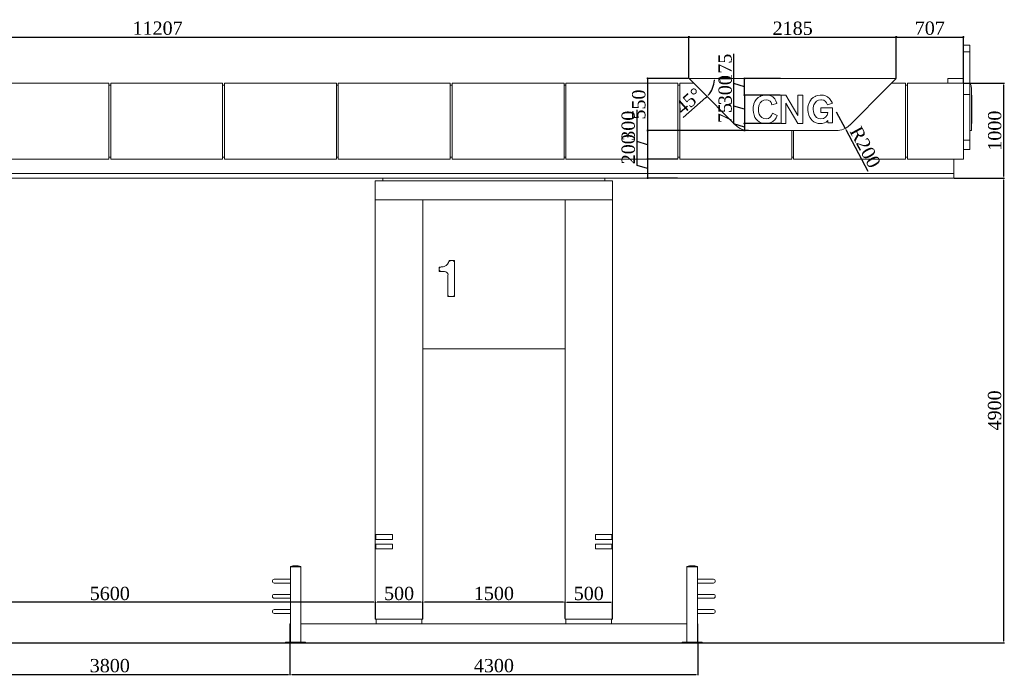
# Model space of a CAD drawing. Header units: feet. Extents: x 1854913 to 1946563, y 4620140 to 4662761.
# Tile 24 of 26: x 1932381 to 1942763, y 4630212 to 4637125. Entities that reach past the tile are written whole.
import ezdxf

# ---------------------------------------------------------------- set-up
doc = ezdxf.new("R2010")
doc.units = ezdxf.units.FT
doc.header["$MEASUREMENT"] = 0
doc.header["$PDMODE"] = 98
doc.header["$PDSIZE"] = 0.3
doc.styles.get("Standard").update_dxf_attribs({"font": 'times.ttf'})
doc.dimstyles.new('ISO-25', dxfattribs={"dimscale": 7, "dimtxt": 20, "dimasz": 2.5, "dimexe": 1.25, "dimexo": 0.625, "dimgap": 3, "dimtad": 1, "dimdec": 0, "dimtxsty": 'Standard', "dimcen": 2.5, "dimadec": 0, "dimazin": 0, "dimtfac": 1, "dimtdec": 0, "dimtmove": 0, "dimatfit": 3, "dimfxl": 1.25, "dimarcsym": 0})

# ---------------------------------------------------------------- blocks, each defined once
blk = doc.blocks.new('A$C1d95d7e1')
at = {"color": 0, "linetype": 'Continuous', "lineweight": 0, "extrusion": (0, 1, 0)}
for p, q in [((42261, -10834), (42331, -10834)), ((42261, -10904), (42331, -10904)), ((41554, -11184), (39369, -11184)), ((39469, -11284), (39369, -11184)), ((41554, -11184), (41454, -11284)), ((42096, -11184), (42246, -11184)), ((42096, -11234), (42096, -11184)), ((33251, -11234), (32071, -11234)), ((33251, -11234), (33251, -12034)), ((33271, -11254), (33251, -11254)), ((33271, -11234), (33271, -12034)), ((33271, -11234), (34451, -11234)), ((34451, -12034), (34451, -11234)), ((34451, -11254), (34471, -11254)), ((34471, -11234), (34471, -12034)), ((34471, -11234), (35651, -11234)), ((35651, -12034), (35651, -11234)), ((35651, -11254), (35671, -11254)), ((35671, -11234), (35671, -12034)), ((35671, -11234), (36851, -11234)), ((36851, -12034), (36851, -11234)), ((36851, -11254), (36871, -11254)), ((36871, -11234), (36871, -12034)), ((36871, -11234), (38051, -11234)), ((38051, -12034), (38051, -11234)), ((38051, -11254), (38071, -11254)), ((38071, -11234), (38071, -12034)), ((38071, -11234), (39251, -11234)), ((39251, -12034), (39251, -11234)), ((39251, -11254), (39271, -11254)), ((39271, -11234), (39271, -12034)), ((39271, -11234), (39419, -11234)), ((39469, -11284), (39860, -11675)), ((41063, -11675), (41454, -11284)), ((41504, -11234), (41651, -11234)), ((41651, -12034), (41651, -11234)), ((41651, -11254), (41671, -11254)), ((41671, -11234), (42261, -11234)), ((41671, -11234), (41671, -12034)), ((42261, -11234), (42261, -12034)), ((42346, -11284), (42346, -11675)), ((40077, -11407), (40064, -11428)), ((40080, -11403), (40077, -11407)), ((40099, -11386), (40080, -11403)), ((40120, -11372), (40099, -11386)), ((40124, -11370), (40120, -11372)), ((40147, -11362), (40124, -11370)), ((40135, -11423), (40156, -11412)), ((40172, -11359), (40147, -11362)), ((40156, -11412), (40181, -11409)), ((40181, -11359), (40172, -11359)), ((40207, -11361), (40181, -11359)), ((40181, -11409), (40202, -11411)), ((40202, -11411), (40223, -11423)), ((40231, -11368), (40207, -11361)), ((40251, -11379), (40231, -11368)), ((40255, -11382), (40251, -11379)), ((40272, -11398), (40255, -11382)), ((40284, -11418), (40272, -11398)), ((40294, -11443), (40284, -11418)), ((40390, -11359), (40339, -11359)), ((40339, -11359), (40339, -11659)), ((40516, -11573), (40390, -11359)), ((40569, -11359), (40517, -11359)), ((40517, -11359), (40517, -11573)), ((40569, -11659), (40569, -11359)), ((40655, -11407), (40641, -11428)), ((40658, -11403), (40655, -11407)), ((40676, -11386), (40658, -11403)), ((40697, -11372), (40676, -11386)), ((40702, -11370), (40697, -11372)), ((40724, -11362), (40702, -11370)), ((40712, -11423), (40733, -11412)), ((40750, -11359), (40724, -11362)), ((40733, -11412), (40758, -11409)), ((40758, -11359), (40750, -11359)), ((40785, -11361), (40758, -11359)), ((40758, -11409), (40765, -11409)), ((40765, -11409), (40790, -11414)), ((40808, -11367), (40785, -11361)), ((40790, -11414), (40809, -11427)), ((40830, -11378), (40808, -11367)), ((40832, -11380), (40830, -11378)), ((40850, -11395), (40832, -11380)), ((40865, -11415), (40850, -11395)), ((40878, -11438), (40865, -11415)), ((42261, -11354), (42331, -11354)), ((42346, -11358), (42351, -11358)), ((42346, -11359), (42351, -11359)), ((42351, -11359), (42351, -11358)), ((42351, -11369), (42351, -11359)), ((42351, -11434), (42351, -11369)), ((40046, -11483), (40044, -11509)), ((40044, -11509), (40044, -11517)), ((40044, -11517), (40047, -11542)), ((40051, -11459), (40046, -11483)), ((40053, -11451), (40051, -11459)), ((40064, -11428), (40053, -11451)), ((40100, -11496), (40105, -11471)), ((40100, -11509), (40100, -11496)), ((40102, -11535), (40100, -11509)), ((40105, -11471), (40108, -11462)), ((40108, -11462), (40120, -11440)), ((40120, -11440), (40135, -11423)), ((40223, -11423), (40236, -11438)), ((40236, -11438), (40243, -11462)), ((40243, -11462), (40295, -11449)), ((40295, -11449), (40294, -11443)), ((40390, -11659), (40390, -11445)), ((40390, -11445), (40391, -11445)), ((40391, -11445), (40517, -11659)), ((40623, -11483), (40621, -11509)), ((40621, -11509), (40621, -11517)), ((40621, -11517), (40624, -11542)), ((40628, -11459), (40623, -11483)), ((40631, -11451), (40628, -11459)), ((40641, -11428), (40631, -11451)), ((40677, -11509), (40678, -11496)), ((40680, -11535), (40677, -11509)), ((40678, -11496), (40682, -11471)), ((40682, -11471), (40685, -11462)), ((40685, -11462), (40697, -11440)), ((40697, -11440), (40712, -11423)), ((40880, -11495), (40760, -11495)), ((40760, -11495), (40760, -11543)), ((40809, -11427), (40819, -11439)), ((40819, -11439), (40829, -11463)), ((40829, -11463), (40880, -11443)), ((40880, -11443), (40878, -11438)), ((40880, -11651), (40880, -11495)), ((42346, -11434), (42351, -11434)), ((42346, -11460), (42351, -11460)), ((42351, -11434), (42351, -11436)), ((42351, -11436), (42351, -11460)), ((42351, -11471), (42351, -11460)), ((42351, -11523), (42351, -11471)), ((42351, -11607), (42351, -11523)), ((40047, -11542), (40054, -11570)), ((40054, -11570), (40064, -11594)), ((40064, -11594), (40078, -11614)), ((40078, -11614), (40090, -11627)), ((40090, -11627), (40109, -11641)), ((40109, -11559), (40102, -11535)), ((40120, -11577), (40109, -11559)), ((40136, -11595), (40120, -11577)), ((40157, -11606), (40136, -11595)), ((40181, -11609), (40157, -11606)), ((40205, -11605), (40181, -11609)), ((40225, -11593), (40205, -11605)), ((40240, -11574), (40225, -11593)), ((40250, -11551), (40240, -11574)), ((40298, -11573), (40250, -11551)), ((40256, -11635), (40272, -11619)), ((40272, -11619), (40287, -11599)), ((40287, -11599), (40298, -11573)), ((40517, -11573), (40516, -11573)), ((40624, -11542), (40631, -11570)), ((40631, -11570), (40641, -11594)), ((40641, -11594), (40655, -11614)), ((40655, -11614), (40668, -11627)), ((40668, -11627), (40686, -11641)), ((40687, -11559), (40680, -11535)), ((40697, -11577), (40687, -11559)), ((40713, -11595), (40697, -11577)), ((40734, -11606), (40713, -11595)), ((40758, -11609), (40734, -11606)), ((40783, -11605), (40758, -11609)), ((40760, -11543), (40831, -11543)), ((40786, -11604), (40783, -11605)), ((40807, -11592), (40786, -11604)), ((40809, -11590), (40807, -11592)), ((40824, -11571), (40809, -11590)), ((40814, -11643), (40833, -11627)), ((40825, -11569), (40824, -11571)), ((40831, -11545), (40825, -11569)), ((40831, -11543), (40831, -11545)), ((40833, -11627), (40833, -11651)), ((42351, -11639), (42351, -11607)), ((40109, -11641), (40130, -11651)), ((40130, -11651), (40154, -11657)), ((40154, -11657), (40181, -11659)), ((40181, -11659), (40182, -11659)), ((40182, -11659), (40209, -11656)), ((40209, -11656), (40232, -11649)), ((40232, -11649), (40252, -11638)), ((40252, -11638), (40256, -11635)), ((40339, -11659), (40390, -11659)), ((40517, -11659), (40569, -11659)), ((40686, -11641), (40708, -11651)), ((40708, -11651), (40732, -11657)), ((40732, -11657), (40758, -11659)), ((40758, -11659), (40773, -11657)), ((40773, -11657), (40798, -11651)), ((40798, -11651), (40814, -11643)), ((40833, -11651), (40880, -11651)), ((42346, -11659), (42351, -11659)), ((42346, -11734), (42346, -11675)), ((42351, -11659), (42351, -11639)), ((40921, -11734), (40002, -11734)), ((40451, -12034), (40451, -11734)), ((40471, -11734), (40471, -12034)), ((42261, -11834), (42331, -11834)), ((42331, -11734), (42346, -11734)), ((42331, -11934), (42331, -11834)), ((42261, -11934), (42331, -11934)), ((42261, -11934), (42331, -11934)), ((42331, -11934), (42331, -11934)), ((42331, -11934), (42331, -11934)), ((32071, -12034), (33251, -12034)), ((33271, -12014), (33251, -12014)), ((34451, -12034), (33271, -12034)), ((34471, -12014), (34451, -12014)), ((35651, -12034), (34471, -12034)), ((35671, -12014), (35651, -12014)), ((36851, -12034), (35671, -12034)), ((36871, -12014), (36851, -12014)), ((38051, -12034), (36871, -12034)), ((38071, -12014), (38051, -12014)), ((39251, -12034), (38071, -12034)), ((39271, -12014), (39251, -12014)), ((40451, -12034), (39271, -12034)), ((40471, -12014), (40451, -12014)), ((41651, -12034), (40471, -12034)), ((41671, -12014), (41651, -12014)), ((42261, -12034), (41671, -12034)), ((42161, -12034), (42161, -12184)), ((24361, -12184), (42161, -12184)), ((24361, -12184), (42161, -12184)), ((42161, -12234), (24361, -12234)), ((36141, -12264), (36141, -12234)), ((38481, -12264), (38481, -12234)), ((42161, -12184), (42161, -12234)), ((38561, -12264), (36061, -12264)), ((36061, -12264), (36061, -12464)), ((38561, -12264), (38561, -12464)), ((38561, -12464), (36061, -12464)), ((36061, -12884), (36061, -12464)), ((36561, -12464), (36561, -12884)), ((38061, -12884), (38061, -12464)), ((38561, -12464), (38561, -12884)), ((36061, -12884), (36061, -15994)), ((36561, -12884), (36561, -16884)), ((38061, -16884), (38061, -12884)), ((38561, -12884), (38561, -15994)), ((36746, -13172), (36735, -13172)), ((36735, -13172), (36745, -13182)), ((36735, -13172), (36735, -13218)), ((36896, -13102), (36840, -13102)), ((36896, -13102), (36886, -13112)), ((36896, -13484), (36896, -13102)), ((36735, -13218), (36745, -13208)), ((36735, -13218), (36790, -13218)), ((36827, -13256), (36827, -13484)), ((36827, -13484), (36837, -13474)), ((36827, -13484), (36896, -13484)), ((36896, -13484), (36886, -13474)), ((38061, -14034), (36561, -14034)), ((36241, -15994), (36061, -15994)), ((36061, -15994), (36061, -16044)), ((36061, -16044), (36241, -16044)), ((36061, -16044), (36061, -16094)), ((36066, -15994), (36066, -16044)), ((36241, -16044), (36241, -15994)), ((38381, -16044), (38381, -15994)), ((38561, -15994), (38381, -15994)), ((38381, -16044), (38561, -16044)), ((38556, -15994), (38556, -16044)), ((38561, -16044), (38561, -15994)), ((38561, -16044), (38561, -16094)), ((36241, -16094), (36061, -16094)), ((36061, -16094), (36061, -16144)), ((36061, -16144), (36241, -16144)), ((36061, -16144), (36061, -16884)), ((36066, -16094), (36066, -16144)), ((36241, -16144), (36241, -16094)), ((38381, -16094), (38381, -16144)), ((38561, -16094), (38381, -16094)), ((38381, -16144), (38561, -16144)), ((38556, -16094), (38556, -16144)), ((38561, -16144), (38561, -16094)), ((38561, -16144), (38561, -16884)), ((35275, -16331), (35165, -16331)), ((35165, -16332), (35165, -16331)), ((35275, -16332), (35165, -16332)), ((35259, -16334), (35165, -16334)), ((35165, -17129), (35165, -16334)), ((35168, -16334), (35168, -16332)), ((35275, -16334), (35259, -16334)), ((35272, -16334), (35272, -16332)), ((35275, -16332), (35275, -16331)), ((35275, -17129), (35275, -16334)), ((39347, -16331), (39457, -16331)), ((39347, -16331), (39347, -16332)), ((39347, -16332), (39457, -16332)), ((39347, -16334), (39363, -16334)), ((39347, -16334), (39347, -17129)), ((39350, -16332), (39350, -16334)), ((39363, -16334), (39457, -16334)), ((39454, -16332), (39454, -16334)), ((39457, -16331), (39457, -16332)), ((39457, -16334), (39457, -17129)), ((35165, -16464), (34996, -16464)), ((34996, -16504), (35165, -16504)), ((39626, -16464), (39457, -16464)), ((39457, -16504), (39626, -16504)), ((35165, -16624), (34996, -16624)), ((34996, -16664), (35165, -16664)), ((39626, -16624), (39457, -16624)), ((39457, -16664), (39626, -16664)), ((35165, -16784), (34996, -16784)), ((39626, -16784), (39457, -16784)), ((34996, -16824), (35165, -16824)), ((36561, -16884), (36061, -16884)), ((36071, -16934), (36071, -16884)), ((36551, -16934), (36551, -16884)), ((38561, -16884), (38061, -16884)), ((38071, -16934), (38071, -16884)), ((38551, -16934), (38551, -16884)), ((39457, -16824), (39626, -16824)), ((35161, -16934), (35165, -16934)), ((35161, -16934), (35161, -17129)), ((35275, -16934), (35761, -16934)), ((38861, -16934), (35761, -16934)), ((38861, -16934), (39347, -16934)), ((39457, -16934), (39461, -16934)), ((39461, -16934), (39461, -17129)), ((35115, -17129), (35325, -17129)), ((35115, -17129), (35115, -17134)), ((35325, -17129), (35325, -17134)), ((39507, -17129), (39297, -17129)), ((39297, -17134), (39297, -17129)), ((39507, -17134), (39507, -17129)), ((35115, -17134), (35325, -17134)), ((35325, -17134), (35761, -17134)), ((38861, -17134), (35761, -17134)), ((38861, -17134), (39297, -17134)), ((39507, -17134), (39297, -17134))]:
    blk.add_line(p, q, dxfattribs=at)
at = {"lineweight": 30}
blk.add_lwpolyline([(24311, -17134), (42211, -17134)], dxfattribs=at)
at = {"color": 0, "linetype": 'Continuous', "lineweight": 0, "extrusion": (0, 0, -1)}
for centre, radius, start, end in [((-42246, -11284), 100, 90, 98.6269), ((-42246, -11284), 100, 148.2117, 180), ((-36746, -13025), 147, 253.9286, 270), ((-36766, -13095), 73.7, 185.0063, 253.9286), ((-36790, -13256), 37.5, 90, 180), ((-35220, -16507), 185, 72.7047, 107.2953), ((-39402, -16507), 185, 72.7047, 107.2953), ((-34996, -16484), 20, 270, 90), ((-39626, -16484), 20, 90, 270), ((-34996, -16644), 20, 270, 90), ((-39626, -16644), 20, 90, 270), ((-34996, -16804), 20, 270, 90), ((-39626, -16804), 20, 90, 270)]:
    blk.add_arc(centre, radius, start, end, dxfattribs=at)
at = {"color": 0, "linetype": 'Continuous', "lineweight": 0}
for centre, start, end in [((40002, -11534), 225, 270), ((40921, -11534), 270, 315)]:
    blk.add_arc(centre, 200, start, end, dxfattribs=at)
for points, weights, knots in [([(42261, -10834), (42261, -10834), (42261, -10839), (42261, -10850), (42261, -10864)], [0.903578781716, 0.889422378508, 1, 0.803944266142, 1], [7.727312, 7.727312, 7.727312, 8.445747, 8.445747, 9.719543, 9.719543, 9.719543]), ([(42261, -10904), (42261, -10904), (42261, -10904), (42261, -10904), (42261, -10904), (42261, -11025), (42261, -11109), (42261, -11157), (42261, -11227), (42261, -11231), (42261, -11234)], [0.917855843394, 0.924272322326, 1, 0.834523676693, 1, 0.892644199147, 1, 0.920263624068, 1, 0.996029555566, 0.992454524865], [3.567416, 3.567416, 3.567416, 4.101502, 4.101502, 5.268559, 5.268559, 6.203796, 6.203796, 7.007882, 7.007882, 7.047921, 7.047921, 7.047921])]:
    blk.add_rational_spline(points, weights, degree=2, knots=knots, dxfattribs=at)
blk.add_rational_spline([(42261, -10864), (42261, -10883), (42261, -10904)], [1, 0.980617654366, 0.966329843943], degree=2, dxfattribs=at)
for points, knots in [([(42331, -10834), (42331, -10834), (42331, -10834), (42331, -10834), (42331, -10835), (42331, -10837), (42331, -10839), (42331, -10843), (42331, -10845), (42331, -10850), (42331, -10853), (42331, -10859), (42331, -10861), (42331, -10864)], [-42.882569, -42.882569, -42.882569, -42.882569, -42.05044, -42.05044, -33.492871, -33.492871, -25.11128, -25.11128, -16.96365, -16.96365, -8.501115, -8.501115, 0, 0, 0, 0]), ([(42331, -10904), (42331, -10904), (42331, -10904), (42331, -10904), (42331, -10904), (42331, -10904), (42331, -10904), (42331, -10904), (42331, -10904), (42331, -10904), (42331, -10904), (42331, -10908), (42331, -10912), (42331, -10924), (42331, -10932), (42331, -10970), (42331, -11001), (42331, -11059), (42331, -11085), (42331, -11109), (42331, -11109), (42331, -11112), (42331, -11113), (42331, -11129), (42331, -11147), (42331, -11187), (42331, -11209), (42331, -11252), (42331, -11273), (42331, -11313), (42331, -11331), (42331, -11346)], [-510.355088, -510.355088, -510.355088, -510.355088, -510.143517, -510.143517, -509.534846, -509.534846, -508.954671, -508.954671, -508.352326, -508.352326, -507.227335, -507.227335, -494.831263, -494.831263, -470.117036, -470.117036, -370.728115, -370.728115, -269.051614, -269.051614, -262.945155, -262.945155, -258.602221, -258.602221, -194.832952, -194.832952, -129.120568, -129.120568, -65.485114, -65.485114, 0, 0, 0, 0]), ([(42331, -11346), (42331, -11348), (42331, -11350), (42331, -11352), (42331, -11353), (42331, -11354)], [-16.557237, -16.557237, -16.557237, -16.557237, -8.278618, -8.278618, 0, 0, 0, 0]), ([(42331, -11354), (42331, -11389), (42331, -11426), (42331, -11476), (42331, -11484), (42331, -11496), (42331, -11506), (42331, -11551), (42331, -11589), (42331, -11665), (42331, -11703), (42331, -11772), (42331, -11802), (42331, -11827), (42331, -11827), (42331, -11827), (42331, -11827), (42331, -11828), (42331, -11829), (42331, -11832), (42331, -11833), (42331, -11834), (42331, -11834), (42331, -11834)], [-3532.598961, -3532.598961, -3532.598961, -3532.598961, -3187.564884, -3187.564884, -3102.18954, -3102.18954, -2868.30288, -2868.30288, -1965.730116, -1965.730116, -1028.305041, -1028.305041, -86.179929, -86.179929, -85.389041, -85.389041, -82.877839, -82.877839, -77.874731, -77.874731, -57.841162, -57.841162, -50.679869, -50.679869, -50.679869, -50.679869]), ([(36848, -13112), (36848, -13112), (36848, -13112), (36847, -13111), (36847, -13110), (36845, -13108), (36844, -13107), (36843, -13105), (36842, -13104), (36841, -13103), (36840, -13103), (36840, -13102), (36840, -13102), (36840, -13102)], [-0.005663, -0.005663, -0.005663, -0.005663, 0, 0, 3.935442, 3.935442, 7.779508, 7.779508, 12.097227, 12.097227, 15.424738, 15.424738, 18.36786, 18.36786, 18.36786, 18.36786])]:
    blk.add_open_spline(points, degree=3, knots=knots, dxfattribs=at)
blk.add_open_spline([(42331, -10864), (42331, -10877), (42331, -10890), (42331, -10904)], degree=3, dxfattribs=at)
blk = doc.blocks.new('_DotSmall')
at = {"color": 0, "linetype": 'ByBlock', "lineweight": 40, "const_width": 0.5}
blk.add_lwpolyline([(-0.0625, 0, 1), (0.0625, 0, 1)], format="xyb", close=True, dxfattribs=at)
blk = doc.blocks.new('*D5579')
at = {"color": 0, "lineweight": -2, "transparency": 16777216}
for p, q in [((1928231, 4635760), (1928231, 4636951)), ((1939438, 4636510), (1939438, 4636951)), ((1928231, 4636942), (1939438, 4636942))]:
    blk.add_line(p, q, dxfattribs=at)
at = {"layer": 'Defpoints', "color": 0, "lineweight": 5, "transparency": 16777216}
for p in [(1939438, 4636942), (1939438, 4636505), (1928231, 4635755)]:
    blk.add_point(p, dxfattribs=at)
at = {"color": 0, "lineweight": -2, "transparency": 16777216, "xscale": 35, "yscale": 35, "zscale": 35, "rotation": 180}
blk.add_blockref('_DotSmall', (1928231, 4636942), dxfattribs=at)
at = {"color": 0, "lineweight": -2, "transparency": 16777216, "xscale": 35, "yscale": 35, "zscale": 35}
blk.add_blockref('_DotSmall', (1939438, 4636942), dxfattribs=at)
at = {"color": 0, "lineweight": 5, "transparency": 16777216, "insert": (1933835, 4637035), "char_height": 140, "attachment_point": 5}
blk.add_mtext('11207', dxfattribs=at)
blk = doc.blocks.new('*D5580')
at = {"color": 0, "lineweight": -2, "transparency": 16777216}
for p, q in [((1939438, 4636510), (1939438, 4636951)), ((1941624, 4636510), (1941624, 4636951)), ((1939438, 4636942), (1941624, 4636942))]:
    blk.add_line(p, q, dxfattribs=at)
at = {"layer": 'Defpoints', "color": 0, "lineweight": 5, "transparency": 16777216}
for p in [(1941624, 4636942), (1939438, 4636505), (1941624, 4636505)]:
    blk.add_point(p, dxfattribs=at)
at = {"color": 0, "lineweight": -2, "transparency": 16777216, "xscale": 35, "yscale": 35, "zscale": 35, "rotation": 180}
blk.add_blockref('_DotSmall', (1939438, 4636942), dxfattribs=at)
at = {"color": 0, "lineweight": -2, "transparency": 16777216, "xscale": 35, "yscale": 35, "zscale": 35}
blk.add_blockref('_DotSmall', (1941624, 4636942), dxfattribs=at)
at = {"color": 0, "lineweight": 5, "transparency": 16777216, "insert": (1940531, 4637034), "char_height": 140, "attachment_point": 5}
blk.add_mtext('2185', dxfattribs=at)
blk = doc.blocks.new('*D5581')
at = {"color": 0, "lineweight": -2, "transparency": 16777216}
for p, q in [((1941624, 4636510), (1941624, 4636951)), ((1942331, 4636460), (1942331, 4636951)), ((1941624, 4636942), (1942331, 4636942))]:
    blk.add_line(p, q, dxfattribs=at)
at = {"layer": 'Defpoints', "color": 0, "lineweight": 5, "transparency": 16777216}
for p in [(1942331, 4636942), (1941624, 4636505), (1942331, 4636455)]:
    blk.add_point(p, dxfattribs=at)
at = {"color": 0, "lineweight": -2, "transparency": 16777216, "xscale": 35, "yscale": 35, "zscale": 35, "rotation": 180}
blk.add_blockref('_DotSmall', (1941624, 4636942), dxfattribs=at)
at = {"color": 0, "lineweight": -2, "transparency": 16777216, "xscale": 35, "yscale": 35, "zscale": 35}
blk.add_blockref('_DotSmall', (1942331, 4636942), dxfattribs=at)
at = {"color": 0, "lineweight": 5, "transparency": 16777216, "insert": (1941977, 4637035), "char_height": 140, "attachment_point": 5}
blk.add_mtext('707', dxfattribs=at)
blk = doc.blocks.new('*D5582')
at = {"color": 0, "lineweight": -2, "transparency": 16777216}
for p, q in [((1939434, 4636505), (1938993, 4636505)), ((1939002, 4636505), (1939002, 4635955)), ((1940067, 4635955), (1938993, 4635955))]:
    blk.add_line(p, q, dxfattribs=at)
at = {"layer": 'Defpoints', "color": 0, "lineweight": 5, "transparency": 16777216}
for p in [(1939438, 4636505), (1939002, 4635955), (1940071, 4635955)]:
    blk.add_point(p, dxfattribs=at)
at = {"color": 0, "lineweight": -2, "transparency": 16777216, "xscale": 35, "yscale": 35, "zscale": 35}
for p, rotation in [((1939002, 4636505), 90), ((1939002, 4635955), 270)]:
    blk.add_blockref('_DotSmall', p, dxfattribs=dict(at, rotation=rotation))
at = {"color": 0, "lineweight": 5, "transparency": 16777216, "insert": (1938909, 4636230), "char_height": 140, "attachment_point": 5, "rotation": 90}
blk.add_mtext('550', dxfattribs=at)
blk = doc.blocks.new('*D5583')
at = {"color": 0, "lineweight": -2, "transparency": 16777216}
for p, q in [((1938890, 4635839), (1938890, 4636175)), ((1940067, 4635955), (1938993, 4635955)), ((1939002, 4635955), (1939002, 4635655)), ((1939002, 4635805), (1938890, 4635839)), ((1939317, 4635655), (1938993, 4635655))]:
    blk.add_line(p, q, dxfattribs=at)
at = {"layer": 'Defpoints', "color": 0, "lineweight": 5, "transparency": 16777216}
for p in [(1940071, 4635955), (1939002, 4635655), (1939321, 4635655)]:
    blk.add_point(p, dxfattribs=at)
at = {"color": 0, "lineweight": -2, "transparency": 16777216, "xscale": 35, "yscale": 35, "zscale": 35}
for p, rotation in [((1939002, 4635955), 90), ((1939002, 4635655), 270)]:
    blk.add_blockref('_DotSmall', p, dxfattribs=dict(at, rotation=rotation))
at = {"color": 0, "lineweight": 5, "transparency": 16777216, "insert": (1938798, 4636007), "char_height": 140, "attachment_point": 5, "rotation": 90}
blk.add_mtext('300', dxfattribs=at)
blk = doc.blocks.new('*D5584')
at = {"color": 0, "lineweight": -2, "transparency": 16777216}
for p, q in [((1938890, 4635589), (1938890, 4635929)), ((1939317, 4635655), (1938993, 4635655)), ((1939002, 4635655), (1939002, 4635455)), ((1939002, 4635555), (1938890, 4635589)), ((1939317, 4635455), (1938993, 4635455))]:
    blk.add_line(p, q, dxfattribs=at)
at = {"layer": 'Defpoints', "color": 0, "lineweight": 5, "transparency": 16777216}
for p in [(1939321, 4635655), (1939002, 4635455), (1939321, 4635455)]:
    blk.add_point(p, dxfattribs=at)
at = {"color": 0, "lineweight": -2, "transparency": 16777216, "xscale": 35, "yscale": 35, "zscale": 35}
for p, rotation in [((1939002, 4635655), 90), ((1939002, 4635455), 270)]:
    blk.add_blockref('_DotSmall', p, dxfattribs=dict(at, rotation=rotation))
at = {"color": 0, "lineweight": 5, "transparency": 16777216, "insert": (1938798, 4635759), "char_height": 140, "attachment_point": 5, "rotation": 90}
blk.add_mtext('200', dxfattribs=at)
blk = doc.blocks.new('*D5585')
at = {"color": 0, "lineweight": -2, "transparency": 16777216}
for p, q in [((1939912, 4636214), (1939912, 4636550)), ((1940404, 4636330), (1940015, 4636330)), ((1940023, 4636330), (1940023, 4636030)), ((1940023, 4636180), (1939912, 4636214)), ((1940404, 4636030), (1940015, 4636030))]:
    blk.add_line(p, q, dxfattribs=at)
at = {"layer": 'Defpoints', "color": 0, "lineweight": 5, "transparency": 16777216}
for p in [(1940408, 4636330), (1940023, 4636030), (1940408, 4636030)]:
    blk.add_point(p, dxfattribs=at)
at = {"color": 0, "lineweight": -2, "transparency": 16777216, "xscale": 35, "yscale": 35, "zscale": 35}
for p, rotation in [((1940023, 4636330), 90), ((1940023, 4636030), 270)]:
    blk.add_blockref('_DotSmall', p, dxfattribs=dict(at, rotation=rotation))
at = {"color": 0, "lineweight": 5, "transparency": 16777216, "insert": (1939820, 4636382), "char_height": 140, "attachment_point": 5, "rotation": 90}
blk.add_mtext('300', dxfattribs=at)
blk = doc.blocks.new('*D5588')
at = {"color": 0, "lineweight": -2, "transparency": 16777216}
for p, q in [((1939912, 4636451), (1939912, 4636765)), ((1940023, 4636418), (1939912, 4636451)), ((1940404, 4636505), (1940015, 4636505)), ((1940023, 4636330), (1940023, 4636505)), ((1940404, 4636330), (1940015, 4636330))]:
    blk.add_line(p, q, dxfattribs=at)
at = {"layer": 'Defpoints', "color": 0, "lineweight": 5, "transparency": 16777216}
for p in [(1940023, 4636505), (1940408, 4636505), (1940408, 4636330)]:
    blk.add_point(p, dxfattribs=at)
at = {"color": 0, "lineweight": -2, "transparency": 16777216, "xscale": 35, "yscale": 35, "zscale": 35}
for p, rotation in [((1940023, 4636505), 90), ((1940023, 4636330), 270)]:
    blk.add_blockref('_DotSmall', p, dxfattribs=dict(at, rotation=rotation))
at = {"color": 0, "lineweight": 5, "transparency": 16777216, "insert": (1939819, 4636608), "char_height": 140, "attachment_point": 5, "rotation": 90}
blk.add_mtext('175', dxfattribs=at)
blk = doc.blocks.new('*D5589')
at = {"color": 0, "lineweight": -2, "transparency": 16777216}
for p, q in [((1939912, 4636026), (1939912, 4636254)), ((1940023, 4635993), (1939912, 4636026)), ((1940404, 4636030), (1940015, 4636030)), ((1940023, 4636030), (1940023, 4635955)), ((1940067, 4635955), (1940015, 4635955))]:
    blk.add_line(p, q, dxfattribs=at)
at = {"layer": 'Defpoints', "color": 0, "lineweight": 5, "transparency": 16777216}
for p in [(1940408, 4636030), (1940023, 4635955), (1940071, 4635955)]:
    blk.add_point(p, dxfattribs=at)
at = {"color": 0, "lineweight": -2, "transparency": 16777216, "xscale": 35, "yscale": 35, "zscale": 35}
for p, rotation in [((1940023, 4636030), 90), ((1940023, 4635955), 270)]:
    blk.add_blockref('_DotSmall', p, dxfattribs=dict(at, rotation=rotation))
at = {"color": 0, "lineweight": 5, "transparency": 16777216, "insert": (1939819, 4636140), "char_height": 140, "attachment_point": 5, "rotation": 90}
blk.add_mtext('75', dxfattribs=at)
blk = doc.blocks.new('*D5590')
at = {"color": 0, "lineweight": -2, "transparency": 16777216}
blk.add_line((1939616, 4636303), (1939377, 4636094), dxfattribs=at)
for start, end in [(318.7303, 356.2697), (311.2697, 315)]:
    blk.add_arc((1939438, 4636505), 269, start, end, dxfattribs=at)
at = {"color": 0, "lineweight": 5, "transparency": 16777216}
for points in [[(1939704, 4636488), (1939710, 4636488), (1939707, 4636505)], [(1939643, 4636326), (1939638, 4636330), (1939629, 4636315)]]:
    blk.add_solid(points, dxfattribs=at)
at = {"layer": 'Defpoints', "color": 0, "lineweight": 5, "transparency": 16777216}
for p in [(1939438, 4636505), (1939698, 4636436), (1941624, 4636505), (1939538, 4636405), (1939930, 4636014)]:
    blk.add_point(p, dxfattribs=at)
at = {"color": 0, "lineweight": 5, "transparency": 16777216, "insert": (1939436, 4636268), "char_height": 140, "attachment_point": 5, "rotation": 41.2697}
blk.add_mtext('45°', dxfattribs=at)
blk = doc.blocks.new('*D5591')
at = {"color": 0, "lineweight": -2, "transparency": 16777216}
for p, q in [((1940991, 4636155), (1941085, 4635979)), ((1941328, 4635526), (1941094, 4635964))]:
    blk.add_line(p, q, dxfattribs=at)
at = {"color": 0, "lineweight": 5, "transparency": 16777216}
blk.add_solid([(1941096, 4635965), (1941091, 4635962), (1941085, 4635979)], dxfattribs=at)
at = {"layer": 'Defpoints', "color": 0, "lineweight": 5, "transparency": 16777216}
for p in [(1940991, 4636155), (1941085, 4635979)]:
    blk.add_point(p, dxfattribs=at)
at = {"color": 0, "lineweight": 5, "transparency": 16777216, "insert": (1941296, 4635781), "char_height": 140, "attachment_point": 5, "rotation": 298.2104}
blk.add_mtext('R200', dxfattribs=at)
blk = doc.blocks.new('*D5593')
at = {"color": 0, "lineweight": -2, "transparency": 16777216}
for p, q in [((1931431, 4630556), (1931431, 4630212)), ((1935231, 4630556), (1935231, 4630212)), ((1931449, 4630220), (1935214, 4630220))]:
    blk.add_line(p, q, dxfattribs=at)
at = {"color": 0, "lineweight": 5, "transparency": 16777216}
for points in [[(1931449, 4630223), (1931449, 4630218), (1931431, 4630220)], [(1935214, 4630223), (1935214, 4630218), (1935231, 4630220)]]:
    blk.add_solid(points, dxfattribs=at)
at = {"layer": 'Defpoints', "color": 0, "lineweight": 5, "transparency": 16777216}
for p in [(1931431, 4630560), (1935231, 4630560), (1935231, 4630220)]:
    blk.add_point(p, dxfattribs=at)
at = {"color": 0, "lineweight": 5, "transparency": 16777216, "insert": (1933331, 4630313), "char_height": 140, "attachment_point": 5}
blk.add_mtext('3800', dxfattribs=at)
blk = doc.blocks.new('*D5594')
at = {"color": 0, "lineweight": -2, "transparency": 16777216}
for p, q in [((1935231, 4630556), (1935231, 4630212)), ((1939531, 4630556), (1939531, 4630212)), ((1935249, 4630220), (1939514, 4630220))]:
    blk.add_line(p, q, dxfattribs=at)
at = {"color": 0, "lineweight": 5, "transparency": 16777216}
for points in [[(1935249, 4630223), (1935249, 4630218), (1935231, 4630220)], [(1939514, 4630223), (1939514, 4630218), (1939531, 4630220)]]:
    blk.add_solid(points, dxfattribs=at)
at = {"layer": 'Defpoints', "color": 0, "lineweight": 5, "transparency": 16777216}
for p in [(1935231, 4630560), (1939531, 4630560), (1939531, 4630220)]:
    blk.add_point(p, dxfattribs=at)
at = {"color": 0, "lineweight": 5, "transparency": 16777216, "insert": (1937381, 4630313), "char_height": 140, "attachment_point": 5}
blk.add_mtext('4300', dxfattribs=at)
blk = doc.blocks.new('*D5595')
at = {"color": 0, "lineweight": -2, "transparency": 16777216}
for p, q in [((1938131, 4630810), (1938131, 4630990)), ((1938149, 4630982), (1938614, 4630982)), ((1938631, 4630810), (1938631, 4630990))]:
    blk.add_line(p, q, dxfattribs=at)
at = {"color": 0, "lineweight": 5, "transparency": 16777216}
for points in [[(1938149, 4630985), (1938149, 4630979), (1938131, 4630982)], [(1938614, 4630985), (1938614, 4630979), (1938631, 4630982)]]:
    blk.add_solid(points, dxfattribs=at)
at = {"layer": 'Defpoints', "color": 0, "lineweight": 5, "transparency": 16777216}
for p in [(1938631, 4630982), (1938131, 4630805), (1938631, 4630805)]:
    blk.add_point(p, dxfattribs=at)
at = {"color": 0, "lineweight": 5, "transparency": 16777216, "insert": (1938381, 4631074), "char_height": 140, "attachment_point": 5}
blk.add_mtext('500', dxfattribs=at)
blk = doc.blocks.new('*D5596')
at = {"color": 0, "lineweight": -2, "transparency": 16777216}
for p, q in [((1936631, 4630810), (1936631, 4630990)), ((1938114, 4630982), (1936649, 4630982)), ((1938131, 4630810), (1938131, 4630990))]:
    blk.add_line(p, q, dxfattribs=at)
at = {"color": 0, "lineweight": 5, "transparency": 16777216}
for points in [[(1936649, 4630985), (1936649, 4630979), (1936631, 4630982)], [(1938114, 4630985), (1938114, 4630979), (1938131, 4630982)]]:
    blk.add_solid(points, dxfattribs=at)
at = {"layer": 'Defpoints', "color": 0, "lineweight": 5, "transparency": 16777216}
for p in [(1936631, 4630982), (1936631, 4630805), (1938131, 4630805)]:
    blk.add_point(p, dxfattribs=at)
at = {"color": 0, "lineweight": 5, "transparency": 16777216, "insert": (1937381, 4631074), "char_height": 140, "attachment_point": 5}
blk.add_mtext('1500', dxfattribs=at)
blk = doc.blocks.new('*D5597')
at = {"color": 0, "lineweight": -2, "transparency": 16777216}
for p, q in [((1936131, 4630810), (1936131, 4630990)), ((1936614, 4630982), (1936149, 4630982)), ((1936631, 4630810), (1936631, 4630990))]:
    blk.add_line(p, q, dxfattribs=at)
at = {"color": 0, "lineweight": 5, "transparency": 16777216}
for points in [[(1936149, 4630985), (1936149, 4630979), (1936131, 4630982)], [(1936614, 4630985), (1936614, 4630979), (1936631, 4630982)]]:
    blk.add_solid(points, dxfattribs=at)
at = {"layer": 'Defpoints', "color": 0, "lineweight": 5, "transparency": 16777216}
for p in [(1936131, 4630982), (1936131, 4630805), (1936631, 4630805)]:
    blk.add_point(p, dxfattribs=at)
at = {"color": 0, "lineweight": 5, "transparency": 16777216, "insert": (1936381, 4631074), "char_height": 140, "attachment_point": 5}
blk.add_mtext('500', dxfattribs=at)
blk = doc.blocks.new('*D5598')
at = {"color": 0, "lineweight": -2, "transparency": 16777216}
for p, q in [((1930531, 4630810), (1930531, 4630990)), ((1936114, 4630982), (1930549, 4630982)), ((1936131, 4630810), (1936131, 4630990))]:
    blk.add_line(p, q, dxfattribs=at)
at = {"color": 0, "lineweight": 5, "transparency": 16777216}
for points in [[(1930549, 4630985), (1930549, 4630979), (1930531, 4630982)], [(1936114, 4630985), (1936114, 4630979), (1936131, 4630982)]]:
    blk.add_solid(points, dxfattribs=at)
at = {"layer": 'Defpoints', "color": 0, "lineweight": 5, "transparency": 16777216}
for p in [(1930531, 4630982), (1930531, 4630805), (1936131, 4630805)]:
    blk.add_point(p, dxfattribs=at)
at = {"color": 0, "lineweight": 5, "transparency": 16777216, "insert": (1933331, 4631074), "char_height": 140, "attachment_point": 5}
blk.add_mtext('5600', dxfattribs=at)
blk = doc.blocks.new('*D5602')
at = {"color": 0, "lineweight": -2, "transparency": 16777216}
for p, q in [((1942335, 4636455), (1942763, 4636455)), ((1942754, 4636438), (1942754, 4635473)), ((1942235, 4635455), (1942763, 4635455))]:
    blk.add_line(p, q, dxfattribs=at)
at = {"color": 0, "lineweight": 5, "transparency": 16777216}
for points in [[(1942751, 4636438), (1942757, 4636438), (1942754, 4636455)], [(1942751, 4635473), (1942757, 4635473), (1942754, 4635455)]]:
    blk.add_solid(points, dxfattribs=at)
at = {"layer": 'Defpoints', "color": 0, "lineweight": 5, "transparency": 16777216}
for p in [(1942331, 4636455), (1942231, 4635455), (1942754, 4635455)]:
    blk.add_point(p, dxfattribs=at)
at = {"color": 0, "lineweight": 5, "transparency": 16777216, "insert": (1942662, 4635955), "char_height": 140, "attachment_point": 5, "rotation": 90}
blk.add_mtext('1000', dxfattribs=at)
blk = doc.blocks.new('*D5603')
at = {"color": 0, "lineweight": -2, "transparency": 16777216}
for p, q in [((1942235, 4635455), (1942763, 4635455)), ((1942754, 4635438), (1942754, 4630573)), ((1942235, 4630555), (1942763, 4630555))]:
    blk.add_line(p, q, dxfattribs=at)
at = {"color": 0, "lineweight": 5, "transparency": 16777216}
for points in [[(1942751, 4635438), (1942757, 4635438), (1942754, 4635455)], [(1942751, 4630573), (1942757, 4630573), (1942754, 4630555)]]:
    blk.add_solid(points, dxfattribs=at)
at = {"layer": 'Defpoints', "color": 0, "lineweight": 5, "transparency": 16777216}
for p in [(1942231, 4635455), (1942231, 4630555), (1942754, 4630555)]:
    blk.add_point(p, dxfattribs=at)
at = {"color": 0, "lineweight": 5, "transparency": 16777216, "insert": (1942661, 4633005), "char_height": 140, "attachment_point": 5, "rotation": 90}
blk.add_mtext('4900', dxfattribs=at)

msp = doc.modelspace()

# ---------------------------------------------------------------- block references
msp.add_blockref('A$C1d95d7e1', (1900069.6, 4647689))

# ---------------------------------------------------------------- dimensions: what is measured, and where the dimension line sits
at = {"color": 5, "lineweight": 5}
for base, p1, p2, override, picture, middle in [((1939438.4514, 4636942.1636), (1928231.0231, 4635755.2609), (1939438.4514, 4636505.2609), {"dimasz": 5, "dimblk1": 'DotSmall', "dimblk2": 'DotSmall', "dimsah": 1, "dimtmove": 1}, '*D5579', (1933834.7373, 4637034.5767)), ((1941623.6, 4636942.2), (1939438.5, 4636505.3), (1941623.6, 4636505.3), {"dimasz": 5, "dimblk1": 'DotSmall', "dimblk2": 'DotSmall', "dimsah": 1, "dimtmove": 1}, '*D5580', (1940531, 4637034.4)), ((1942331, 4636942.2), (1941623.6, 4636505.3), (1942331, 4636455.3), {"dimasz": 5, "dimblk1": 'DotSmall', "dimblk2": 'DotSmall', "dimsah": 1, "dimtmove": 1}, '*D5581', (1941977.3, 4637034.6)), ((1930531, 4630981.7), (1936131, 4630805.3), (1930531, 4630805.3), {"dimscale": 7, "dimtmove": 1}, '*D5598', (1933331, 4631073.9)), ((1936131, 4630981.7), (1936631, 4630805.3), (1936131, 4630805.3), {"dimscale": 7, "dimtmove": 1}, '*D5597', (1936381, 4631073.9)), ((1936631, 4630981.7), (1938131, 4630805.3), (1936631, 4630805.3), {"dimscale": 7, "dimtmove": 1}, '*D5596', (1937381, 4631073.9)), ((1938631, 4630981.7), (1938131, 4630805.3), (1938631, 4630805.3), {"dimscale": 7, "dimtmove": 1}, '*D5595', (1938381, 4631073.9)), ((1935231, 4630220.5), (1931431, 4630560.3), (1935231, 4630560.3), {"dimscale": 7, "dimtmove": 1}, '*D5593', (1933331, 4630312.7)), ((1939531, 4630220.5), (1935231, 4630560.3), (1939531, 4630560.3), {"dimscale": 7, "dimtmove": 1}, '*D5594', (1937381, 4630312.7))]:
    dim = msp.add_linear_dim(base=base, p1=p1, p2=p2, dimstyle='ISO-25', override=override, dxfattribs=at)
    dim.commit()
    dim.dimension.update_dxf_attribs({"geometry": picture, "text_midpoint": middle})
for base, p1, p2, angle, override, picture, middle in [((1940023.4, 4636505.3), (1940408.2, 4636330.2), (1940408.2, 4636505.3), 270, {"dimasz": 5, "dimblk1": 'DotSmall', "dimblk2": 'DotSmall', "dimsah": 1, "dimtmove": 1}, '*D5588', (1939819.3, 4636472.2)), ((1940023.4, 4636030.3), (1940408.2, 4636330.2), (1940408.2, 4636030.3), 270, {"dimasz": 5, "dimblk1": 'DotSmall', "dimblk2": 'DotSmall', "dimsah": 1, "dimtmove": 1}, '*D5585', (1939819.7, 4636234.7)), ((1939001.5, 4635955.3), (1939438.5, 4636505.3), (1940071.3, 4635955.3), 270, {"dimasz": 5, "dimblk1": 'DotSmall', "dimblk2": 'DotSmall', "dimsah": 1, "dimtmove": 1}, '*D5582', (1938909.3, 4636230.3)), ((1942753.8, 4635455.3), (1942331, 4636455.3), (1942231, 4635455.3), 90, {"dimscale": 7}, '*D5602', (1942661.6, 4635955.3)), ((1940023.4, 4635955.3), (1940408.2, 4636030.3), (1940071.3, 4635955.3), 270, {"dimasz": 5, "dimblk1": 'DotSmall', "dimblk2": 'DotSmall', "dimsah": 1, "dimtmove": 1}, '*D5589', (1939819.3, 4636047.3)), ((1939001.5, 4635655.3), (1940071.3, 4635955.3), (1939321, 4635655.3), 270, {"dimasz": 5, "dimblk1": 'DotSmall', "dimblk2": 'DotSmall', "dimsah": 1, "dimtmove": 1}, '*D5583', (1938797.9, 4635859.7)), ((1939001.5, 4635455.3), (1939321, 4635655.3), (1939321, 4635455.3), 270, {"dimasz": 5, "dimblk1": 'DotSmall', "dimblk2": 'DotSmall', "dimsah": 1, "dimtmove": 1}, '*D5584', (1938797.9, 4635609.7)), ((1942753.8, 4630555.3), (1942231, 4635455.3), (1942231, 4630555.3), 90, {"dimscale": 7, "dimtmove": 1}, '*D5603', (1942661.4, 4633005.3))]:
    dim = msp.add_linear_dim(base=base, p1=p1, p2=p2, angle=angle, dimstyle='ISO-25', override=override, dxfattribs=at)
    dim.commit()
    dim.dimension.update_dxf_attribs({"geometry": picture, "text_midpoint": middle})
dim = msp.add_angular_dim_2l(base=(1939698.1, 4636435.7), line1=((1941623.6, 4636505.3), (1939438.5, 4636505.3)), line2=((1939538.5, 4636405.3), (1939929.9, 4636013.8)), dimstyle='ISO-25', dxfattribs=at)
dim.commit()
dim.dimension.update_dxf_attribs({"geometry": '*D5590', "text_midpoint": (1939435.7, 4636267.8)})
dim = msp.add_radius_dim(center=(1940990.8, 4636155.3), mpoint=(1941085.3, 4635979), dimstyle='ISO-25', dxfattribs=at)
dim.commit()
dim.dimension.update_dxf_attribs({"geometry": '*D5591', "text_midpoint": (1941296.3, 4635780.7)})

doc.saveas('drawing.dxf')
